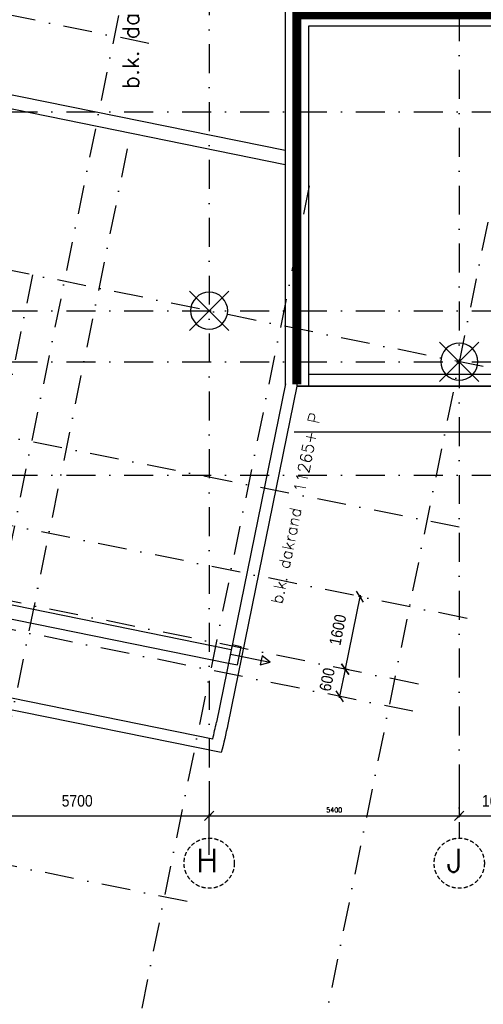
# Model space of a CAD drawing. Extents: x -161991 to 132574, y -998 to 324384.
# Tile 4 of 50: x -102754 to -92744, y 68917 to 90188. Entities that reach past the tile are written whole.
import ezdxf
from ezdxf.enums import TextEntityAlignment as Align

# ---------------------------------------------------------------- set-up
doc = ezdxf.new("R2010")
doc.units = 0
doc.header["$LTSCALE"] = 50
doc.header["$MEASUREMENT"] = 0
doc.header["$PDSIZE"] = -1
doc.linetypes.add('DASHDOT', pattern=[25, 12.5, -6.25, 0, -6.25])
doc.linetypes.add('DD1', pattern=[2.66667, 1.66667, -0.5, 0, -0.5])
doc.layers.get('0').update_dxf_attribs({"linetype": 'CONTINUOUS'})
doc.layers.get('DEFPOINTS').update_dxf_attribs({"linetype": 'CONTINUOUS'})
for name, color, linetype in [('A--01A1_ACEER', 1, 'CONTINUOUS'), ('A--L21--', 3, 'CONTINUOUS'), ('A--L27-A2-_DAKEN', 2, 'CONTINUOUS'), ('A--L27A010_OPPERVL-DAK2E', 1, 'CONTINUOUS'), ('A--L27A1_DAKEN', 1, 'CONTINUOUS'), ('A--L27A8_DAKEN', 8, 'CONTINUOUS'), ('A--L90--_F-23-', 7, 'CONTINUOUS'), ('A--L90--_F123-', 7, 'CONTINUOUS'), ('A--M$1A-_F123-', 1, 'CONTINUOUS'), ('A--T01A-25_TEKST', 2, 'CONTINUOUS'), ('A--T01A-35_TEKST', 3, 'CONTINUOUS'), ('STRAMIEN', 1, 'DD1')]:
    doc.layers.add(name, color=color, linetype=linetype)
doc.styles.add('CITYBLEU', font='txt', dxfattribs={"width": 0.9})
doc.styles.add('HIEMSTRA', font='romans.shx')
doc.linetypes.add('ZIGZAG', pattern='A,0.0001,-0.2,[131,ltypeshp.shx,S=0.2,R=0,X=-0.2,Y=0],-0.4,[131,ltypeshp.shx,S=0.2,R=180,X=0.2,Y=0],-0.2', length=0.8001)
doc.dimstyles.get("Standard").update_dxf_attribs({"dimscale": 40, "dimtxt": 2.5, "dimasz": 2, "dimexe": 0.3, "dimexo": 0.3, "dimgap": 2, "dimtad": 1, "dimdec": 0, "dimzin": 0, "dimdsep": 46, "dimtxsty": 'HIEMSTRA', "dimblk1": 'OBLIQUE', "dimblk2": 'OBLIQUE', "dimsah": 1, "dimcen": 0.09, "dimdle": 0.3, "dimclrd": 2, "dimclre": 2, "dimclrt": 3, "dimadec": 0, "dimazin": 0, "dimtfac": 1, "dimtdec": 4, "dimtofl": 0, "dimtmove": 2, "dimatfit": 3, "dimldrblk": 'OBLIQUE', "dimfxl": 0, "dimtvp": 625, "dimtolj": 1, "dimtzin": 0, "dimarcsym": 0})

# ---------------------------------------------------------------- blocks, each defined once
blk = doc.blocks.new('S090024-')
at = {"layer": 'A--L90--_F-23-', "color": 255}
blk.add_circle((0, 0), 0.0123, dxfattribs=at)
at = {"layer": 'A--L90--_F123-', "color": 2, "linetype": 'Continuous'}
for points in [[(-0.000001, 5.999999), (-0.000001, -6)], [(-6.000001, 0), (5.999999, 0)]]:
    blk.add_lwpolyline(points, dxfattribs=at)
blk.add_lwpolyline([(-4.000001, 0, 1), (3.999998, 0, 1)], format="xyb", close=True, dxfattribs=at)
blk = doc.blocks.new('_OBLIQUE')
at = {"color": 0, "linetype": 'ByBlock'}
blk.add_line((-0.5, -0.5), (0.5, 0.5), dxfattribs=at)
blk = doc.blocks.new('*D200')
at = {"color": 2, "linetype": 'ByBlock'}
for p, q in [((-45635, -9062), (-45635, -9824)), ((-40235, -9062), (-40235, -9824)), ((-45647, -9812), (-40223, -9812))]:
    blk.add_line(p, q, dxfattribs=at)
at = {"layer": 'DEFPOINTS', "color": 0, "linetype": 'ByBlock'}
for p in [(-45635, -9050), (-40235, -9050), (-40235, -9812)]:
    blk.add_point(p, dxfattribs=at)
at = {"color": 2, "linetype": 'ByBlock', "xscale": 80, "yscale": 80, "zscale": 80, "rotation": 180}
blk.add_blockref('_OBLIQUE', (-45635, -9812), dxfattribs=at)
at = {"color": 2, "linetype": 'ByBlock', "xscale": 80, "yscale": 80, "zscale": 80}
blk.add_blockref('_OBLIQUE', (-40235, -9812), dxfattribs=at)
at = {"color": 3, "linetype": 'ByBlock', "insert": (-42935, -9682), "char_height": 100, "attachment_point": 5, "style": 'HIEMSTRA'}
blk.add_mtext('\\A1;5400', dxfattribs=at)
blk = doc.blocks.new('*D225')
at = {"color": 1, "linetype": 'ByBlock'}
for p, q in [((-40235, -9610), (-40235, -9842)), ((-38590, -9610), (-38590, -9842)), ((-40265, -9812), (-38560, -9812))]:
    blk.add_line(p, q, dxfattribs=at)
at = {"layer": 'DEFPOINTS', "color": 0, "linetype": 'ByBlock'}
for p in [(-40235, -9580), (-38590, -9580), (-38590, -9812)]:
    blk.add_point(p, dxfattribs=at)
at = {"color": 1, "linetype": 'ByBlock', "xscale": 200, "yscale": 200, "zscale": 200, "rotation": 180}
blk.add_blockref('_OBLIQUE', (-40235, -9812), dxfattribs=at)
at = {"color": 1, "linetype": 'ByBlock', "xscale": 200, "yscale": 200, "zscale": 200}
blk.add_blockref('_OBLIQUE', (-38590, -9812), dxfattribs=at)
at = {"color": 3, "linetype": 'ByBlock', "insert": (-39412, -9487), "char_height": 250, "attachment_point": 5, "style": 'CITYBLEU'}
blk.add_mtext('\\A1;1645', dxfattribs=at)
blk = doc.blocks.new('*D235')
at = {"color": 1, "linetype": 'ByBlock'}
for p, q in [((-51335, -10649), (-51335, -9782)), ((-45635, -10649), (-45635, -9782)), ((-51365, -9812), (-45605, -9812))]:
    blk.add_line(p, q, dxfattribs=at)
at = {"layer": 'DEFPOINTS', "color": 0, "linetype": 'ByBlock'}
for p in [(-45635, -9812), (-51335, -10679), (-45635, -10679)]:
    blk.add_point(p, dxfattribs=at)
at = {"color": 1, "linetype": 'ByBlock', "xscale": 200, "yscale": 200, "zscale": 200, "rotation": 180}
blk.add_blockref('_OBLIQUE', (-51335, -9812), dxfattribs=at)
at = {"color": 1, "linetype": 'ByBlock', "xscale": 200, "yscale": 200, "zscale": 200}
blk.add_blockref('_OBLIQUE', (-45635, -9812), dxfattribs=at)
at = {"color": 3, "linetype": 'ByBlock', "insert": (-48485, -9487), "char_height": 250, "attachment_point": 5, "style": 'CITYBLEU'}
blk.add_mtext('\\A1;5700', dxfattribs=at)
blk = doc.blocks.new('*D272')
at = {"color": 1, "linetype": 'ByBlock'}
for p, q in [((-42373, -5045), (-42705, -6671)), ((-42331, -5084), (-42409, -5068)), ((-42650, -6652), (-42728, -6636))]:
    blk.add_line(p, q, dxfattribs=at)
at = {"layer": 'DEFPOINTS', "color": 0, "linetype": 'ByBlock'}
for p in [(-42301, -5090), (-42699, -6642), (-42621, -6658)]:
    blk.add_point(p, dxfattribs=at)
at = {"color": 1, "linetype": 'ByBlock', "xscale": 200, "yscale": 200, "zscale": 200}
for p, rotation in [((-42379, -5074), 78.486290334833), ((-42699, -6642), 258.486290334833)]:
    blk.add_blockref('_OBLIQUE', p, dxfattribs=dict(at, rotation=rotation))
at = {"color": 3, "linetype": 'ByBlock', "insert": (-42858, -5793), "char_height": 250, "attachment_point": 5, "rotation": 78.4863, "style": 'CITYBLEU'}
blk.add_mtext('\\A1;1600', dxfattribs=at)
blk = doc.blocks.new('*D273')
at = {"color": 1, "linetype": 'ByBlock'}
for p, q in [((-42693, -6612), (-42825, -7259)), ((-42617, -6659), (-42728, -6636)), ((-42736, -7247), (-42848, -7224))]:
    blk.add_line(p, q, dxfattribs=at)
at = {"layer": 'DEFPOINTS', "color": 0, "linetype": 'ByBlock'}
for p in [(-42587, -6665), (-42819, -7230), (-42707, -7253)]:
    blk.add_point(p, dxfattribs=at)
at = {"color": 1, "linetype": 'ByBlock', "xscale": 200, "yscale": 200, "zscale": 200}
for p, rotation in [((-42699, -6642), 78.48629033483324), ((-42819, -7230), 258.4862903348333)]:
    blk.add_blockref('_OBLIQUE', p, dxfattribs=dict(at, rotation=rotation))
at = {"color": 3, "linetype": 'ByBlock', "insert": (-43088, -6865), "char_height": 250, "attachment_point": 5, "rotation": 78.4863, "style": 'CITYBLEU'}
blk.add_mtext('\\A1;600', dxfattribs=at)
blk = doc.blocks.new('STRAM_000')
at = {"layer": 'STRAMIEN', "color": 40, "linetype": 'DASHDOT'}
for p, q in [((-34868.498, 69954.935), (-55807.4, -32837.155)), ((-46940.956, 6876.922), (-65151.722, 10586.482)), ((-40234.938, -3571.877, 1.2), (-66964.599, 1770.941, -0.073)), ((-49450.409, 1877.205), (-56343.613, -31962.526)), ((-40067.538, -5544.996), (-67307.428, 3.811)), ((-46113.574, -11661.27), (-68744.566, -7051.303))]:
    blk.add_line(p, q, dxfattribs=at)
at = {"layer": 'STRAMIEN', "color": 8, "linetype": 'DASHDOT'}
for p, q in [((-45634.938, 28110.192), (-45634.938, -9050)), ((-40234.938, 13803.583), (-40234.938, -10291.459)), ((-69969.041, 5400), (2000, 5400)), ((-47404.652, 4600.571), (-54270.768, -29106.187)), ((-43474.365, 3799.966), (-50335.404, -29881.865)), ((-39621.489, 3015.129), (-46478.484, -30646.85)), ((-39721.089, -104.672), (-53026.96, 2605.754)), ((-69969.041, 1100), (2000, 1100)), ((-69969.041, 0), (2000, 0)), ((-41238.067, -7551.737), (-67828.867, -2135.151)), ((-69969.041, -2450), (2000, -2450)), ((-41118.306, -6963.811), (-54424.177, -4253.385))]:
    blk.add_line(p, q, dxfattribs=at)
at = {"layer": 'STRAMIEN', "color": 8}
for centre in [(-45634.938, -10833.598), (-40234.938, -10833.598)]:
    blk.add_circle(centre, 542.139, dxfattribs=at)
at = {"layer": 'STRAMIEN', "linetype": 'DASHDOT', "xscale": 100, "yscale": 100, "rotation": 315}
for p in [(-45635.298, 1100.87), (-40234.938, 0)]:
    blk.add_blockref('S090024-', p, dxfattribs=at)
at = {"layer": 'STRAMIEN', "color": 8, "linetype": 'DASHDOT', "style": 'HIEMSTRA'}
blk.add_text('H', height=500, dxfattribs=at).set_placement((-45912.973, -11023.887))
at = {"layer": 'STRAMIEN', "color": 8, "style": 'HIEMSTRA'}
blk.add_text('J', height=500, dxfattribs=at).set_placement((-40508.864, -11023.887))
at = {"layer": 'A--M$1A-_F123-', "linetype": 'Continuous'}
dim = blk.add_aligned_dim(p1=(-42301.395, -5089.956), p2=(-42620.759, -6657.759), distance=-79.645, dimstyle='Standard', dxfattribs=at)
dim.commit()
dim.dimension.update_dxf_attribs({"geometry": '*D272', "text_midpoint": (-42857.579, -5793.089)})
dim = blk.add_linear_dim(base=(-42818.562, -7229.788), p1=(-42587.15, -6664.605), p2=(-42706.911, -7252.531), angle=258.4862903, dimstyle='Standard', dxfattribs=at)
dim.commit()
dim.dimension.update_dxf_attribs({"geometry": '*D273', "text_midpoint": (-43088.447, -6864.951), "dimtype": 161})
for base, p1, p2, picture, middle in [((-40234.938, -9812.389), (-45634.938, -9050), (-40234.938, -9050), '*D200', (-42934.938, -9682.389)), ((-45634.938, -9812.389), (-51334.938, -10679.102), (-45634.938, -10679.102), '*D235', (-48484.938, -9487.389)), ((-38589.938, -9812.389), (-40234.938, -9579.712), (-38589.938, -9579.712), '*D225', (-39412.438, -9487.389))]:
    dim = blk.add_linear_dim(base=base, p1=p1, p2=p2, dimstyle='Standard', dxfattribs=at)
    dim.commit()
    dim.dimension.update_dxf_attribs({"geometry": picture, "text_midpoint": middle})

msp = doc.modelspace()

# ---------------------------------------------------------------- linework, layer by layer
at = {"layer": 'A--01A1_ACEER', "linetype": 'ZIGZAG', "const_width": 200}
msp.add_lwpolyline([(-96770.6, 82311.9), (-96770.6, 90299.1), (-91617.7, 90299.1), (-91617.7, 107206), (-78345.7, 107206)], dxfattribs=at)
at = {"layer": 'A--L21--'}
msp.add_line((-98401.2, 74354.8), (-103942.5, 75483.6), dxfattribs=at)
msp.add_lwpolyline([(-90078.7, 114440.6), (-90078.7, 90299.1), (-96770.6, 90299.1), (-96770.6, 82274.8), (-98260.5, 74961.1, -0.0117907), (-98401.2, 74354.8, -0.0117907)], format="xyb", dxfattribs=at)
at = {"layer": 'A--L27-A2-_DAKEN'}
msp.add_line((-98205.3, 76484.3), (-97343, 76308.6), dxfattribs=at)
for points in [[(-98049.3, 76248.4), (-97969.4, 76640.3), (-98165.4, 76680.3), (-98245.2, 76288.3)], [(-97343, 76308.6), (-97343, 76308.6), (-97519, 76446.5), (-97558.9, 76250.6)]]:
    msp.add_lwpolyline(points, close=True, dxfattribs=at)
at = {"layer": 'A--L27A010_OPPERVL-DAK2E'}
msp.add_lwpolyline([(-88267.4, 90299.1), (-90078.7, 90299.1), (-90078.7, 90299.1), (-96770.6, 90299.1), (-96770.6, 82274.8), (-88267.4, 82274.8)], dxfattribs=at)
at = {"layer": 'A--L27A1_DAKEN'}
for p, q in [((-110259.6, 90063.6), (-97020.6, 87366.8)), ((-90078.7, 90049.1), (-96520.6, 90049.1)), ((-96520.6, 90049.1), (-96520.6, 82274.8)), ((-110319.4, 89769.6), (-97020.6, 87060.7)), ((-97015.6, 82324.7), (-98505.3, 75011.4)), ((-112415.3, 79480.9), (-98185.4, 76582.3)), ((-112475.1, 79187), (-98245.2, 76288.3))]:
    msp.add_line(p, q, dxfattribs=at)
for points in [[(-90328.7, 114372.5), (-90328.7, 90549.1), (-97020.6, 90549.1), (-97020.6, 82274.8)], [(-98586.3, 74647.6), (-104137.6, 75778.4), (-104929.6, 71890.3), (-113601.6, 73656.8), (-106716.3, 107458.1), (-104854.1, 107078.8), (-103931, 111631.7)]]:
    msp.add_lwpolyline(points, dxfattribs=at)
msp.add_arc((-111184.4, 77641.6), 12949, 346.63134, 348.28047, dxfattribs=at)
at = {"layer": 'A--L27A8_DAKEN'}
for points in [[(-90078.7, 90299.1), (-88267.4, 90299.1), (-88267.4, 91324.8), (-88067.4, 91324.8), (-88067.4, 93079.8), (-82342.4, 93079.8), (-82342.4, 93349.8), (-82342.4, 93349.8), (-79642.7, 93349.8), (-79642.7, 96334.8), (-62607.4, 96334.8), (-62607.4, 94499.8), (-59887.4, 94499.8), (-59887.4, 94719.8), (-59447.4, 94719.8), (-59447.4, 90209.8), (-59637.4, 90209.8), (-59637.4, 88619.8), (-57294.9, 88619.8), (-57294.9, 82569.8), (-84097.7, 82569.8), (-84177.7, 82274.8), (-96770.6, 82274.8)], [(-90078.7, 90049.1), (-88017.4, 90049.1), (-88017.4, 91074.8), (-87817.4, 91074.8), (-87817.4, 92829.8), (-82092.4, 92829.8), (-82092.4, 93099.8), (-79392.7, 93099.8), (-79392.7, 96084.8), (-62857.4, 96084.8), (-62857.4, 94249.8), (-59697.4, 94249.8), (-59697.4, 90459.8), (-59887.4, 90459.8), (-59887.4, 88369.8), (-57544.9, 88369.8), (-57544.9, 82819.8), (-84288.9, 82819.8), (-84368.9, 82524.8), (-96520.6, 82524.8)], [(-89337.4, 81274.8), (-96824.4, 81274.8)]]:
    msp.add_lwpolyline(points, dxfattribs=at)

# ---------------------------------------------------------------- block references
msp.add_blockref('STRAM_000', (-53027.8, 82799))

# ---------------------------------------------------------------- texts
at = {"layer": 'A--T01A-25_TEKST', "style": 'HIEMSTRA'}
msp.add_text('b.k. dakrand  11265+ P', height=250, rotation=78.4863, dxfattribs=at).set_placement((-96250.4, 81667.4), align=Align.RIGHT)
at = {"layer": 'A--T01A-35_TEKST', "style": 'HIEMSTRA'}
msp.add_text('b.k. dak=%%P 10690+P', height=350, rotation=90, dxfattribs=at).set_placement((-100182.5, 88688.7))

doc.saveas('drawing.dxf')
